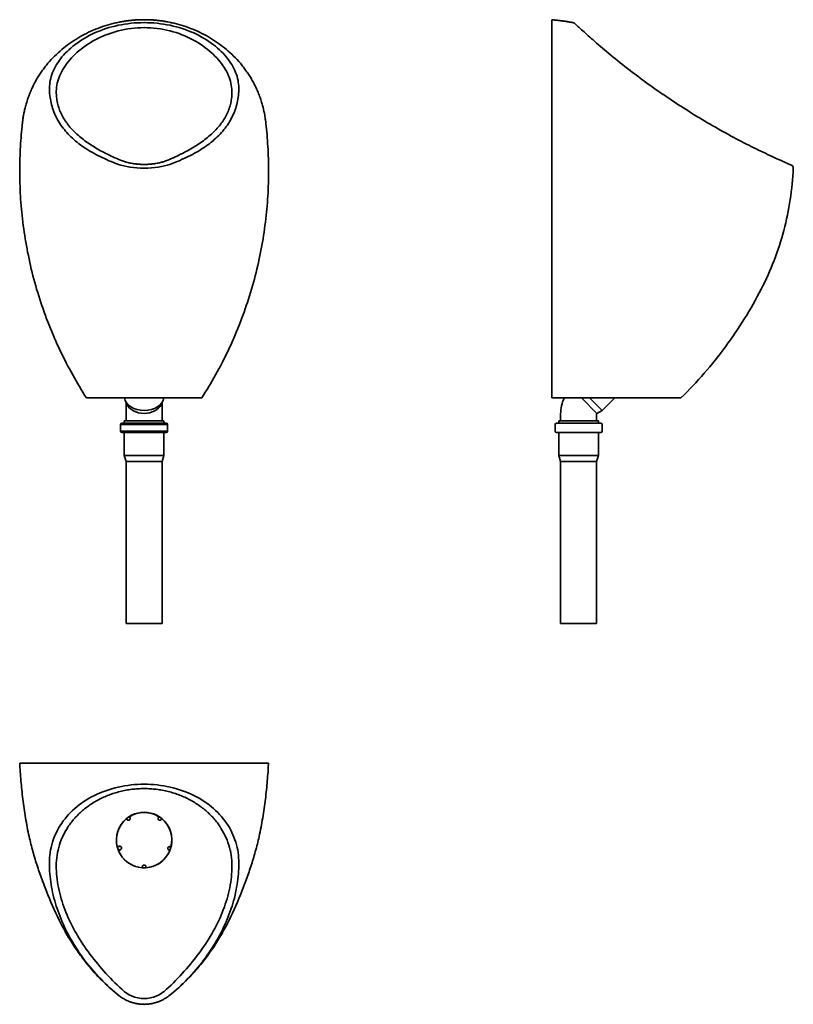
# Model space of a CAD drawing. Header units: millimetres. Extents: x 422 to 1495, y 673 to 2040.
import ezdxf

# ---------------------------------------------------------------- set-up
doc = ezdxf.new("R2010")
doc.units = ezdxf.units.MM
doc.header["$LTSCALE"] = 9.090909
doc.layers.add('Visible Edges(ISO)', color=7, linetype='Continuous', lineweight=35)
doc.layers.add('Visible Tangent Edges(ISO)', color=7, linetype='Continuous', lineweight=35)

msp = doc.modelspace()

# ---------------------------------------------------------------- linework, layer by layer
at = {"layer": 'Visible Edges(ISO)'}
for p, q in [((1160.1, 2039.6), (1160.1, 1514.6)), ((1191.7, 2034.3), (1191.7, 2034.3)), ((1492.2, 1837.8), (1492.2, 1837.8)), ((514.2, 1514.6), (581.7, 1514.6)), ((570.5, 1505.4), (568.1, 1510.5)), ((569.2, 1508.1), (569.2, 1492.5)), ((581.7, 1514.6), (606.7, 1514.6)), ((606.7, 1514.6), (674.2, 1514.6)), ((618, 1505.4), (620.3, 1510.5)), ((619.2, 1492.5), (619.2, 1508.1)), ((1160.1, 1514.6), (1335.2, 1514.6)), ((1201, 1514.6), (1222.4, 1493.2)), ((1212.3, 1514.6), (1229.8, 1497.1)), ((1229.8, 1497.1), (1247.2, 1514.6)), ((1335.2, 1514.6), (1339.1, 1514.6)), ((569.2, 1482.6), (569.2, 1492.5)), ((619.2, 1482.6), (619.2, 1492.5)), ((1172.1, 1482.6), (1172.1, 1492.5)), ((1222.1, 1482.6), (1222.1, 1492.5)), ((1222.4, 1493.2), (1229.8, 1497.1)), ((561.6, 1477.6), (561.6, 1468.6)), ((563.6, 1479.6), (624.8, 1479.6)), ((566.7, 1482.6), (621.7, 1482.6)), ((566.7, 1479.6), (566.7, 1482.6)), ((621.7, 1479.6), (621.7, 1482.6)), ((626.8, 1477.6), (626.8, 1468.6)), ((1164.5, 1477.6), (1164.5, 1468.6)), ((1166.5, 1479.6), (1227.7, 1479.6)), ((1169.6, 1482.6), (1224.6, 1482.6)), ((1169.6, 1479.6), (1169.6, 1482.6)), ((1224.6, 1479.6), (1224.6, 1482.6)), ((1229.7, 1477.6), (1229.7, 1468.6)), ((624.8, 1466.6), (563.6, 1466.6)), ((566.7, 1434.6), (566.7, 1466.6)), ((621.7, 1434.6), (621.7, 1466.6)), ((1227.7, 1466.6), (1166.5, 1466.6)), ((1169.6, 1434.6), (1169.6, 1466.6)), ((1224.6, 1434.6), (1224.6, 1466.6)), ((566.7, 1434.6), (621.7, 1434.6)), ((569.2, 1426.6), (566.7, 1434.6)), ((569.2, 1426.6), (619.2, 1426.6)), ((569.2, 1201.6), (569.2, 1426.6)), ((619.2, 1426.6), (621.7, 1434.6)), ((619.2, 1201.6), (619.2, 1426.6)), ((1169.6, 1434.6), (1224.6, 1434.6)), ((1172.1, 1426.6), (1169.6, 1434.6)), ((1172.1, 1426.6), (1222.1, 1426.6)), ((1172.1, 1201.6), (1172.1, 1426.6)), ((1222.1, 1426.6), (1224.6, 1434.6)), ((1222.1, 1201.6), (1222.1, 1426.6)), ((619.2, 1201.6), (569.2, 1201.6)), ((1222.1, 1201.6), (1172.1, 1201.6)), ((594.2, 1007.9), (421.6, 1007.9)), ((594.2, 1007.9), (766.9, 1007.9)), ((569.6, 930.4), (569.8, 930.1)), ((569.6, 930.4), (569.9, 930.4)), ((569.8, 930.1), (570.4, 929.4)), ((570, 930.2), (569.9, 930.4)), ((570.6, 929.5), (570, 930.2)), ((573.7, 933.1), (573.8, 933.4)), ((573.7, 933.1), (573.8, 933)), ((573.9, 933.1), (573.8, 933.4)), ((573.8, 933), (574.4, 932.2)), ((574.5, 932.4), (573.9, 933.1)), ((614.5, 933.1), (613.9, 932.4)), ((614.1, 932.2), (614.6, 933)), ((614.7, 933.4), (614.5, 933.1)), ((614.6, 933), (614.7, 933.1)), ((614.7, 933.4), (614.7, 933.1)), ((618.4, 930.2), (617.9, 929.5)), ((618.1, 929.4), (618.6, 930.1)), ((618.5, 930.4), (618.4, 930.2)), ((618.5, 930.4), (618.8, 930.4)), ((618.6, 930.1), (618.8, 930.4)), ((557.3, 891.6), (557, 891.5)), ((557.2, 891.4), (557, 891.5)), ((557.2, 891.4), (557.4, 891.4)), ((559.6, 892.3), (557.3, 891.6)), ((557.4, 891.4), (559.7, 892.2)), ((631.1, 891.6), (630.2, 891.9)), ((630.2, 891.7), (631, 891.4)), ((631, 891.4), (631.2, 891.4)), ((631.4, 891.5), (631.1, 891.6)), ((631.4, 891.5), (631.2, 891.4)), ((558.6, 886.6), (558.7, 886.9)), ((558.6, 886.6), (558.9, 886.7)), ((558.9, 886.9), (558.7, 886.9)), ((561.1, 887.7), (558.9, 886.9)), ((558.9, 886.7), (561.2, 887.5)), ((629.6, 886.9), (628.7, 887.2)), ((628.7, 887), (629.6, 886.7)), ((629.8, 886.9), (629.6, 886.9)), ((629.6, 886.7), (629.9, 886.6)), ((629.8, 886.9), (629.9, 886.6)), ((591.7, 863.8), (591.7, 862.9)), ((591.7, 862.9), (591.7, 862.6)), ((591.9, 862.8), (591.7, 862.6)), ((591.9, 862.9), (591.9, 863.9)), ((591.9, 862.8), (591.9, 862.9)), ((596.6, 863.9), (596.6, 862.9)), ((596.6, 862.9), (596.6, 862.8)), ((596.8, 862.6), (596.6, 862.8)), ((596.8, 862.9), (596.8, 863.8)), ((596.8, 862.6), (596.8, 862.9))]:
    msp.add_line(p, q, dxfattribs=at)
at = {"layer": 'Visible Edges(ISO)', "flags": 128}
for points in [[(424.9, 1891.6), (425, 1892.3), (425, 1893.1), (425.2, 1894.6), (425.3, 1895.4), (425.4, 1896.1), (425.5, 1897.6), (425.6, 1898.3), (425.7, 1899), (425.9, 1900.5), (426.1, 1902), (426.3, 1903.5), (426.6, 1905.1), (426.9, 1906.6), (427.4, 1909.7), (428.1, 1912.8), (428.4, 1914.3), (428.8, 1915.9), (429.1, 1917.4), (429.5, 1919), (430, 1920.6), (430.4, 1922.1), (430.8, 1923.7), (431.3, 1925.3), (431.8, 1927), (432.4, 1928.6), (432.9, 1930.2), (433.5, 1931.8), (434.1, 1933.4), (434.7, 1935), (435.3, 1936.6), (435.9, 1938.2), (436.6, 1939.8), (437.3, 1941.4), (438, 1943), (438.7, 1944.5), (440.2, 1947.6), (440.9, 1949.2), (441.7, 1950.7), (442.5, 1952.2), (443.3, 1953.7), (444.1, 1955.2), (445, 1956.7), (445.9, 1958.2), (446.7, 1959.7), (447.7, 1961.1), (448.6, 1962.6), (449.5, 1964), (450.4, 1965.5), (451.4, 1966.9), (452.4, 1968.3), (453.4, 1969.7), (454.4, 1971.1), (455.4, 1972.4), (456.5, 1973.8), (457.5, 1975.1), (458.6, 1976.5), (459.6, 1977.8), (460.7, 1979.1), (463, 1981.7), (465.3, 1984.2), (467.6, 1986.6), (470, 1989.1), (472.4, 1991.4), (474.9, 1993.7), (477.5, 1996), (480.1, 1998.2), (482.7, 2000.3), (485.3, 2002.4), (488, 2004.5), (490.8, 2006.5), (493.6, 2008.4), (496.4, 2010.3), (499.3, 2012.2), (502.2, 2014), (505.1, 2015.7), (508.1, 2017.4), (511.1, 2019), (514.2, 2020.6), (517.2, 2022.1), (520.3, 2023.5), (523.5, 2024.9), (526.6, 2026.3), (529.8, 2027.5), (533.1, 2028.7), (536.3, 2029.9), (539.6, 2031), (542.8, 2032), (546.1, 2032.9), (549.4, 2033.8), (552.8, 2034.6), (554.4, 2035), (556.1, 2035.4), (557.8, 2035.8), (559.4, 2036.1), (561.1, 2036.4), (562.8, 2036.7)], [(594.2, 2039.6), (592.9, 2039.6), (591.6, 2039.5), (590.3, 2039.5), (589, 2039.5), (587.6, 2039.4), (586.3, 2039.4), (585, 2039.3), (583.7, 2039.3), (582.4, 2039.2), (581.1, 2039.1), (579.8, 2039), (578.4, 2038.9), (577.1, 2038.7), (575.8, 2038.6), (574.5, 2038.5), (573.2, 2038.3), (571.9, 2038.1), (570.6, 2038), (569.3, 2037.8), (568, 2037.6), (566.7, 2037.4), (565.4, 2037.2), (564.1, 2037), (562.8, 2036.7)], [(594.2, 2039.6), (595.5, 2039.6), (596.9, 2039.5), (598.2, 2039.5), (599.5, 2039.5), (600.8, 2039.4), (602.1, 2039.4), (603.4, 2039.3), (604.7, 2039.3), (606.1, 2039.2), (607.4, 2039.1), (608.7, 2039), (610, 2038.9), (611.3, 2038.7), (612.6, 2038.6), (613.9, 2038.5), (615.2, 2038.3), (616.5, 2038.1), (617.9, 2038), (619.2, 2037.8), (620.5, 2037.6), (621.8, 2037.4), (623.1, 2037.2), (624.4, 2037), (625.7, 2036.7)], [(625.7, 2036.7), (627.3, 2036.4), (629, 2036.1), (630.7, 2035.8), (632.3, 2035.4), (634, 2035), (635.7, 2034.6), (639, 2033.8), (642.3, 2032.9), (645.6, 2032), (648.9, 2031), (652.1, 2029.9), (655.4, 2028.7), (658.6, 2027.5), (661.8, 2026.3), (664.9, 2024.9), (668.1, 2023.5), (671.2, 2022.1), (674.3, 2020.6), (677.3, 2019), (680.3, 2017.4), (683.3, 2015.7), (686.2, 2014), (689.1, 2012.2), (692, 2010.4), (694.8, 2008.5), (697.6, 2006.5), (700.4, 2004.5), (703.1, 2002.5), (705.7, 2000.4), (708.4, 1998.2), (710.9, 1996), (713.5, 1993.8), (716, 1991.5), (718.4, 1989.1), (720.8, 1986.7), (723.1, 1984.2), (725.4, 1981.7), (727.7, 1979.1), (729.8, 1976.5), (730.9, 1975.1), (732, 1973.8), (733, 1972.5), (734, 1971.1), (735, 1969.7), (736, 1968.3), (737, 1966.9), (738, 1965.5), (738.9, 1964.1), (739.8, 1962.6), (740.8, 1961.2), (741.7, 1959.7), (742.5, 1958.3), (743.4, 1956.8), (744.3, 1955.3), (745.1, 1953.8), (745.9, 1952.3), (746.7, 1950.7), (747.5, 1949.2), (748.3, 1947.7), (749, 1946.1), (749.7, 1944.6), (750.5, 1943), (751.2, 1941.4), (751.8, 1939.8), (752.5, 1938.3), (753.1, 1936.7), (753.8, 1935.1), (754.4, 1933.4), (755, 1931.8), (755.5, 1930.2), (756.1, 1928.6), (756.6, 1927), (757.1, 1925.3), (757.6, 1923.7), (758, 1922.2), (758.5, 1920.6), (758.9, 1919), (759.3, 1917.5), (759.7, 1915.9), (760, 1914.3), (760.4, 1912.8), (761, 1909.7), (761.6, 1906.6), (761.8, 1905.1), (762.1, 1903.5), (762.3, 1902), (762.5, 1900.5), (762.9, 1897.5), (763.2, 1894.5), (763.6, 1891.6)], [(1160.1, 2039.6), (1162.7, 2039.3), (1164.1, 2039.1), (1165.4, 2039), (1166.1, 2038.9), (1166.8, 2038.8), (1167.6, 2038.7), (1168.3, 2038.6), (1169.8, 2038.5), (1171.3, 2038.3)], [(1171.3, 2038.3), (1171.8, 2038.2), (1172.5, 2038.1), (1173.1, 2038), (1173.7, 2038), (1174.3, 2037.9), (1174.9, 2037.8), (1175.5, 2037.7), (1176.1, 2037.6), (1177.4, 2037.4), (1178.6, 2037.3), (1179.8, 2037.1), (1181, 2036.9)], [(1181, 2036.9), (1182.2, 2036.7), (1183.3, 2036.5), (1184.4, 2036.3), (1184.9, 2036.2), (1185.5, 2036.1), (1186, 2036.1), (1186.5, 2036), (1187.5, 2035.8), (1188.5, 2035.6), (1189.4, 2035.5)], [(1492.2, 1837.8), (1492, 1837.9), (1491.3, 1838.2), (1490.3, 1838.6), (1488.9, 1839.2), (1487.1, 1840), (1485, 1840.9), (1482.6, 1842), (1479.9, 1843.1), (1477.1, 1844.4), (1474.3, 1845.7), (1471.4, 1847), (1468.4, 1848.3), (1465.5, 1849.7), (1462.4, 1851.1), (1459.3, 1852.6), (1456.2, 1854.1), (1453.1, 1855.6), (1449.9, 1857.1), (1446.6, 1858.7), (1443.3, 1860.3), (1440, 1861.9), (1436.7, 1863.6), (1433.3, 1865.3), (1429.9, 1867), (1426.4, 1868.8), (1423, 1870.6), (1419.5, 1872.4), (1415.9, 1874.3), (1412.4, 1876.2), (1408.8, 1878.1), (1405.2, 1880), (1401.6, 1882), (1398, 1884), (1394.4, 1886), (1390.8, 1888.1), (1387.1, 1890.2), (1383.4, 1892.3), (1379.8, 1894.4), (1376.1, 1896.5), (1372.4, 1898.7), (1368.7, 1900.9), (1364.9, 1903.2), (1361.2, 1905.4), (1357.5, 1907.7), (1353.7, 1910), (1350, 1912.4), (1346.2, 1914.8), (1342.4, 1917.2), (1338.7, 1919.6), (1334.9, 1922), (1331.1, 1924.5), (1327.4, 1927), (1323.6, 1929.5), (1319.8, 1932), (1316.1, 1934.6), (1312.3, 1937.2), (1308.6, 1939.8), (1304.9, 1942.4), (1301.1, 1945), (1297.4, 1947.6), (1293.7, 1950.3), (1290, 1953), (1286.4, 1955.7), (1282.7, 1958.3), (1279.1, 1961.1), (1275.5, 1963.8), (1271.9, 1966.5), (1268.4, 1969.2), (1264.9, 1971.9), (1261.4, 1974.6), (1258, 1977.3), (1254.7, 1979.9), (1251.4, 1982.5), (1248.2, 1985.2), (1245, 1987.7), (1241.9, 1990.3), (1238.8, 1992.8), (1235.8, 1995.3), (1232.9, 1997.8), (1230, 2000.2), (1227.3, 2002.5), (1224.6, 2004.8), (1222, 2007.1), (1219.5, 2009.3), (1217.1, 2011.4), (1214.7, 2013.4), (1212.5, 2015.4), (1210.4, 2017.3), (1208.3, 2019.1), (1206.4, 2020.9), (1204.6, 2022.5), (1202.9, 2024.1), (1201.3, 2025.5), (1199.8, 2026.9), (1198.4, 2028.1), (1197.2, 2029.3), (1196, 2030.3), (1195.1, 2031.2), (1194.2, 2032), (1193.4, 2032.7), (1192.8, 2033.3), (1192.4, 2033.7), (1192, 2034.1), (1191.8, 2034.3), (1191.7, 2034.3)], [(594.2, 1838.7), (593.3, 1838.7), (592.4, 1838.7), (591.5, 1838.8), (590.5, 1838.8), (589.6, 1838.8), (588.7, 1838.9), (587.8, 1838.9), (586.9, 1839), (585.9, 1839), (585, 1839.1), (584.1, 1839.2), (583.2, 1839.3), (582.3, 1839.4), (581.4, 1839.5), (580.6, 1839.6), (579.7, 1839.7), (578.8, 1839.9), (578, 1840), (576.3, 1840.3), (574.6, 1840.6), (573, 1840.9), (571.4, 1841.3), (569.9, 1841.7), (569.1, 1841.9), (568.4, 1842.1), (567.7, 1842.3), (567, 1842.6), (565.5, 1843), (564.2, 1843.5), (562.8, 1844), (561.5, 1844.6), (558.9, 1845.7), (556.2, 1846.8), (553.6, 1847.9), (551, 1849.1), (548.5, 1850.3), (546, 1851.5), (543.5, 1852.7), (541, 1853.9), (538.6, 1855.2), (536.2, 1856.5), (533.8, 1857.7), (531.5, 1859.1), (529.2, 1860.4), (526.9, 1861.7), (524.7, 1863.1), (522.5, 1864.5), (520.3, 1865.9), (518.2, 1867.3), (516.1, 1868.7), (514, 1870.1), (512, 1871.6), (510.1, 1873.1), (508.1, 1874.6), (506.2, 1876.1), (504.4, 1877.6), (502.6, 1879.2), (500.8, 1880.8), (499.1, 1882.4), (497.5, 1884), (495.8, 1885.6), (494.3, 1887.3), (492.7, 1888.9), (491.3, 1890.6), (489.8, 1892.3), (488.5, 1894), (487.2, 1895.8), (485.9, 1897.5), (484.7, 1899.3), (483.5, 1901.1), (482.4, 1902.9), (481.4, 1904.7), (480.4, 1906.6), (479.5, 1908.4), (478.6, 1910.3), (477.8, 1912.2), (477, 1914.1), (476.3, 1916), (475.7, 1917.9), (475.1, 1919.9), (474.5, 1921.8), (474, 1923.8), (473.6, 1925.8), (473.3, 1927.9), (472.9, 1929.9)], [(715.5, 1929.9), (715.2, 1927.9), (714.8, 1925.9), (714.4, 1923.9), (713.9, 1921.9), (713.4, 1919.9), (712.8, 1918), (712.1, 1916), (711.4, 1914.1), (710.7, 1912.2), (709.9, 1910.3), (709, 1908.4), (708, 1906.6), (707.1, 1904.7), (706, 1902.9), (704.9, 1901.1), (703.8, 1899.3), (702.6, 1897.5), (701.3, 1895.8), (700, 1894.1), (698.6, 1892.3), (697.2, 1890.7), (695.7, 1889), (694.2, 1887.3), (692.7, 1885.7), (691, 1884), (689.4, 1882.4), (687.7, 1880.8), (685.9, 1879.2), (684.1, 1877.7), (682.2, 1876.1), (680.3, 1874.6), (678.4, 1873.1), (676.4, 1871.6), (674.4, 1870.1), (672.3, 1868.7), (670.2, 1867.3), (668.1, 1865.8), (665.9, 1864.4), (663.7, 1863.1), (661.5, 1861.7), (659.2, 1860.3), (656.9, 1859), (654.6, 1857.7), (652.2, 1856.4), (649.8, 1855.2), (647.4, 1853.9), (644.9, 1852.7), (642.4, 1851.5), (639.9, 1850.3), (637.4, 1849.1), (634.8, 1847.9), (632.2, 1846.8), (629.6, 1845.7), (626.9, 1844.6), (625.5, 1844), (624.2, 1843.5), (622.8, 1843), (621.5, 1842.5), (620.8, 1842.3), (620, 1842.1), (619.3, 1841.9), (618.5, 1841.7), (617, 1841.3), (615.4, 1840.9), (613.8, 1840.6), (612.2, 1840.3), (610.5, 1840), (609.6, 1839.9), (608.8, 1839.7), (607.9, 1839.6), (607, 1839.5), (606.1, 1839.4), (605.2, 1839.3), (604.3, 1839.2), (603.4, 1839.1), (602.5, 1839), (601.6, 1839), (600.7, 1838.9), (599.8, 1838.9), (598.8, 1838.8), (597.9, 1838.8), (597, 1838.8), (596.1, 1838.7), (595.1, 1838.7), (594.2, 1838.7)], [(424.9, 1891.6), (424.5, 1887.7), (424.1, 1883.8), (423.7, 1879.8), (423.4, 1875.8), (423.1, 1871.8), (422.8, 1867.8), (422.6, 1863.7), (422.3, 1859.6), (422.1, 1855.4), (422, 1851.3), (421.8, 1847.1), (421.7, 1842.8), (421.6, 1838.6), (421.6, 1834.3), (421.6, 1830), (421.6, 1825.7), (421.6, 1821.3), (421.7, 1817), (421.8, 1812.6), (422, 1808.1), (422.1, 1803.7), (422.4, 1799.3), (422.6, 1794.8), (422.9, 1790.3), (423.2, 1785.8), (423.6, 1781.3), (424, 1776.7), (424.4, 1772.2), (424.9, 1767.6), (425.4, 1763), (425.9, 1758.4), (426.5, 1753.8), (427.1, 1749.2), (427.8, 1744.6), (428.5, 1740), (429.3, 1735.3), (430, 1730.7), (430.9, 1726.1), (431.7, 1721.4), (432.6, 1716.8), (433.6, 1712.1), (434.5, 1707.5), (435.5, 1702.8), (436.6, 1698.2), (437.7, 1693.5), (438.8, 1688.8), (440, 1684.2), (441.2, 1679.6), (442.5, 1674.9), (443.8, 1670.3), (445.1, 1665.7), (446.5, 1661), (447.9, 1656.4), (449.4, 1651.8), (450.9, 1647.2), (452.4, 1642.7), (454, 1638.1), (455.6, 1633.6), (457.2, 1629), (458.9, 1624.5), (460.6, 1620), (462.4, 1615.5), (464.2, 1611), (466, 1606.6), (467.9, 1602.1), (469.8, 1597.7), (471.7, 1593.3), (473.7, 1588.9), (475.7, 1584.6), (477.7, 1580.2), (479.8, 1575.9), (481.9, 1571.6), (484, 1567.4), (486.2, 1563.2), (488.3, 1558.9), (490.6, 1554.8), (492.8, 1550.6), (495.1, 1546.5), (497.4, 1542.4), (499.7, 1538.3), (502.1, 1534.3), (504.5, 1530.3), (506.9, 1526.3), (509.3, 1522.4), (511.7, 1518.4), (514.2, 1514.6)], [(763.6, 1891.6), (764, 1887.7), (764.3, 1883.8), (764.7, 1879.8), (765, 1875.8), (765.3, 1871.8), (765.6, 1867.8), (765.9, 1863.7), (766.1, 1859.6), (766.3, 1855.4), (766.5, 1851.3), (766.6, 1847.1), (766.7, 1842.8), (766.8, 1838.6), (766.9, 1834.3), (766.9, 1830), (766.9, 1825.7), (766.8, 1821.3), (766.7, 1817), (766.6, 1812.6), (766.5, 1808.1), (766.3, 1803.7), (766.1, 1799.3), (765.8, 1794.8), (765.5, 1790.3), (765.2, 1785.8), (764.9, 1781.3), (764.5, 1776.7), (764, 1772.2), (763.6, 1767.6), (763.1, 1763), (762.5, 1758.4), (761.9, 1753.8), (761.3, 1749.2), (760.6, 1744.6), (759.9, 1740), (759.2, 1735.3), (758.4, 1730.7), (757.6, 1726.1), (756.7, 1721.4), (755.8, 1716.8), (754.9, 1712.1), (753.9, 1707.5), (752.9, 1702.8), (751.8, 1698.2), (750.7, 1693.5), (749.6, 1688.8), (748.4, 1684.2), (747.2, 1679.6), (745.9, 1674.9), (744.6, 1670.3), (743.3, 1665.7), (741.9, 1661), (740.5, 1656.4), (739.1, 1651.8), (737.6, 1647.2), (736, 1642.7), (734.5, 1638.1), (732.9, 1633.6), (731.2, 1629), (729.5, 1624.5), (727.8, 1620), (726, 1615.5), (724.3, 1611), (722.4, 1606.6), (720.6, 1602.1), (718.7, 1597.7), (716.7, 1593.3), (714.8, 1588.9), (712.8, 1584.6), (710.7, 1580.2), (708.7, 1575.9), (706.6, 1571.6), (704.4, 1567.4), (702.3, 1563.2), (700.1, 1558.9), (697.9, 1554.8), (695.6, 1550.6), (693.4, 1546.5), (691.1, 1542.4), (688.7, 1538.3), (686.4, 1534.3), (684, 1530.3), (681.6, 1526.3), (679.1, 1522.4), (676.7, 1518.4), (674.2, 1514.6)], [(1450.4, 1665.6), (1452.9, 1670.4), (1455.3, 1675.3), (1457.6, 1680.3), (1459.9, 1685.3), (1462.1, 1690.3), (1464.3, 1695.3), (1466.3, 1700.4), (1468.3, 1705.5), (1470.3, 1710.6), (1472.1, 1715.8), (1473.9, 1720.9), (1475.6, 1726.1), (1477.3, 1731.3), (1478.9, 1736.6), (1480.4, 1741.8), (1481.8, 1747.1), (1483.2, 1752.4), (1484.5, 1757.7), (1485.7, 1763), (1486.8, 1768.3), (1487.9, 1773.7), (1488.9, 1779.1), (1489.8, 1784.5), (1490.7, 1789.9), (1491.5, 1795.3), (1492.2, 1800.7), (1492.8, 1806.1), (1493.4, 1811.6), (1493.9, 1817), (1494.3, 1822.5), (1494.7, 1828), (1494.9, 1833.5)], [(1339.1, 1514.6), (1343.3, 1518.7), (1347.5, 1522.9), (1351.6, 1527.1), (1355.6, 1531.4), (1359.7, 1535.7), (1363.6, 1540.1), (1367.6, 1544.5), (1371.4, 1548.9), (1375.3, 1553.4), (1379.1, 1557.9), (1382.8, 1562.4), (1386.5, 1567), (1390.2, 1571.6), (1393.8, 1576.3), (1397.3, 1581), (1400.8, 1585.7), (1404.3, 1590.4), (1407.7, 1595.2), (1411.1, 1600), (1414.4, 1604.9), (1417.7, 1609.8), (1420.9, 1614.7), (1424.1, 1619.7), (1427.2, 1624.7), (1430.3, 1629.7), (1433.3, 1634.7), (1436.3, 1639.8), (1439.2, 1644.9), (1442.1, 1650), (1444.9, 1655.2), (1447.7, 1660.4), (1450.4, 1665.6)], [(434.7, 905.8), (434, 909.1), (433.3, 912.3), (432.6, 915.5), (432, 918.8), (431.4, 922), (430.8, 925.3), (430.2, 928.5), (429.7, 931.8), (429.1, 935.1), (428.6, 938.3), (428.1, 941.6), (427.6, 944.8), (427.2, 948.1), (426.7, 951.3), (426.3, 954.6), (425.9, 957.8), (425.5, 961), (425.2, 964.2), (424.8, 967.4), (424.5, 970.6), (424.2, 973.7), (423.9, 976.9), (423.6, 980), (423.3, 983.2), (423, 986.3), (422.8, 989.4), (422.6, 992.5), (422.3, 995.6), (422.1, 998.7), (421.9, 1001.8), (421.6, 1007.9)], [(766.9, 1007.9), (766.5, 1001.8), (766.3, 998.7), (766.1, 995.6), (765.9, 992.5), (765.6, 989.4), (765.4, 986.3), (765.1, 983.2), (764.9, 980), (764.6, 976.9), (764.3, 973.8), (764, 970.6), (763.6, 967.4), (763.3, 964.2), (762.9, 961), (762.5, 957.8), (762.1, 954.6), (761.7, 951.3), (761.3, 948.1), (760.8, 944.8), (760.3, 941.6), (759.8, 938.3), (759.3, 935), (758.8, 931.8), (758.2, 928.5), (757.6, 925.2), (757, 922), (756.4, 918.7), (755.8, 915.5), (755.1, 912.3), (754.5, 909.1), (753.8, 905.8)], [(487.6, 917.6), (488.5, 919), (489.5, 920.5), (490.5, 921.9), (491.5, 923.4), (492.6, 924.8), (493.7, 926.2), (494.8, 927.6), (495.9, 929), (497.1, 930.3), (498.3, 931.7), (499.5, 933), (500.8, 934.3), (502, 935.6), (503.3, 936.9), (504.6, 938.1), (506, 939.4), (507.3, 940.6), (508.7, 941.8), (510.1, 943), (511.6, 944.2), (513, 945.3), (514.5, 946.5), (516, 947.6), (517.5, 948.7), (519.1, 949.8), (520.7, 950.8), (522.3, 951.9), (523.9, 952.9), (525.6, 953.9), (527.3, 954.9), (529, 955.8), (530.7, 956.8), (532.4, 957.7), (534.2, 958.6), (536, 959.4), (537.8, 960.3), (539.6, 961.1), (541.4, 961.9), (543.3, 962.7), (545.2, 963.4), (547.1, 964.1), (549, 964.8), (550.9, 965.4), (552.8, 966.1), (554.8, 966.7), (556.8, 967.2), (558.8, 967.8), (560.8, 968.3), (562.8, 968.8), (564.8, 969.3), (566.9, 969.7), (569, 970.1), (571, 970.5), (573.1, 970.8), (575.2, 971.1), (577.3, 971.4), (579.4, 971.6), (581.5, 971.8), (583.6, 972), (585.7, 972.2), (587.8, 972.3), (589.9, 972.4), (592.1, 972.4), (594.2, 972.4)], [(594.2, 972.4), (596.4, 972.4), (598.5, 972.4), (600.6, 972.3), (602.7, 972.2), (604.8, 972), (606.9, 971.8), (609, 971.6), (611.1, 971.4), (613.2, 971.1), (615.3, 970.8), (617.4, 970.5), (619.4, 970.1), (621.5, 969.7), (623.6, 969.3), (625.6, 968.8), (627.6, 968.3), (629.7, 967.8), (631.7, 967.3), (633.6, 966.7), (635.6, 966.1), (637.6, 965.4), (639.5, 964.8), (641.4, 964.1), (643.3, 963.4), (645.2, 962.6), (647, 961.9), (648.8, 961.1), (650.7, 960.3), (652.5, 959.5), (654.2, 958.6), (656, 957.7), (657.7, 956.8), (659.5, 955.9), (661.1, 954.9), (662.8, 953.9), (664.5, 952.9), (666.1, 951.9), (667.7, 950.8), (669.3, 949.8), (670.9, 948.7), (672.4, 947.6), (673.9, 946.5), (675.4, 945.3), (676.9, 944.2), (678.3, 943), (679.8, 941.8), (681.1, 940.6), (682.5, 939.4), (683.8, 938.1), (685.1, 936.9), (686.4, 935.6), (687.7, 934.3), (688.9, 933), (690.1, 931.7), (691.3, 930.3), (692.5, 929), (693.6, 927.6), (694.7, 926.2), (695.8, 924.8), (696.9, 923.4), (697.9, 921.9), (698.9, 920.5), (699.9, 919), (700.9, 917.6)], [(570.4, 929.4), (570.6, 929.1), (570.8, 928.9), (571.1, 928.7), (571.4, 928.6), (571.7, 928.5), (572, 928.4), (572.4, 928.4), (572.7, 928.4), (573, 928.4), (573.3, 928.5), (573.6, 928.7), (573.9, 928.9), (574.2, 929.1), (574.4, 929.3), (574.6, 929.6), (574.7, 929.9), (574.9, 930.2), (574.9, 930.5), (575, 930.8), (575, 931.2), (574.9, 931.5), (574.8, 931.8), (574.7, 932.1), (574.5, 932.4)], [(574.4, 932.2), (574.5, 932), (574.6, 931.7), (574.7, 931.4), (574.8, 931.1), (574.8, 930.8), (574.8, 930.5), (574.7, 930.2), (574.6, 929.9), (574.4, 929.6), (574.3, 929.4), (574.1, 929.2), (573.8, 929), (573.6, 928.8), (573.3, 928.7), (573, 928.6), (572.7, 928.5), (572.4, 928.5), (572.1, 928.5), (571.8, 928.6), (571.5, 928.7), (571.2, 928.9), (571, 929), (570.8, 929.2), (570.6, 929.5)], [(613.9, 932.4), (613.8, 932.1), (613.6, 931.8), (613.5, 931.5), (613.5, 931.2), (613.5, 930.8), (613.5, 930.5), (613.6, 930.2), (613.7, 929.9), (613.9, 929.6), (614, 929.3), (614.3, 929.1), (614.5, 928.9), (614.8, 928.7), (615.1, 928.5), (615.4, 928.4), (615.8, 928.4), (616.1, 928.4), (616.4, 928.4), (616.7, 928.5), (617, 928.6), (617.3, 928.7), (617.6, 928.9), (617.8, 929.1), (618.1, 929.4)], [(617.9, 929.5), (617.7, 929.2), (617.5, 929), (617.2, 928.9), (616.9, 928.7), (616.7, 928.6), (616.4, 928.5), (616.1, 928.5), (615.8, 928.5), (615.4, 928.6), (615.2, 928.7), (614.9, 928.8), (614.6, 929), (614.4, 929.2), (614.2, 929.4), (614, 929.6), (613.8, 929.9), (613.7, 930.2), (613.7, 930.5), (613.6, 930.8), (613.7, 931.1), (613.7, 931.4), (613.8, 931.7), (613.9, 932), (614.1, 932.2)], [(460.6, 824.9), (459.6, 827.4), (458.7, 829.9), (457.7, 832.3), (456.7, 834.8), (455.8, 837.2), (454.9, 839.7), (454, 842.1), (453.1, 844.6), (451.3, 849.5), (449.6, 854.4), (448.7, 856.9), (447.8, 859.3), (447, 861.8), (446.2, 864.3), (445.4, 866.9), (444.5, 869.4), (443.7, 872), (442.9, 874.6), (442.2, 877.2), (441.4, 879.8), (440.6, 882.4), (439.9, 885), (439.2, 887.6), (438.5, 890.2), (437.8, 892.8), (437.1, 895.4), (436.5, 898), (435.9, 900.6), (435.3, 903.2), (434.7, 905.8)], [(753.8, 905.8), (753.2, 903.2), (752.6, 900.6), (751.9, 898), (751.3, 895.4), (750.6, 892.8), (749.9, 890.1), (749.2, 887.5), (748.5, 884.9), (747.8, 882.3), (747, 879.7), (746.3, 877.1), (745.5, 874.5), (744.7, 871.9), (744.3, 870.7), (743.9, 869.4), (743.5, 868.1), (743.1, 866.9), (742.3, 864.3), (741.4, 861.8), (740.6, 859.4), (739.8, 856.9), (738.9, 854.4), (737.2, 849.5), (735.4, 844.6), (734.5, 842.2), (733.6, 839.7), (732.6, 837.3), (731.7, 834.8), (730.8, 832.4), (729.8, 829.9), (728.8, 827.4), (727.8, 824.9)], [(561.2, 887.5), (561.5, 887.6), (561.8, 887.8), (562, 888), (562.3, 888.2), (562.5, 888.5), (562.6, 888.7), (562.8, 889.1), (562.8, 889.4), (562.9, 889.7), (562.9, 890), (562.8, 890.4), (562.8, 890.7), (562.6, 891), (562.5, 891.3), (562.3, 891.5), (562.1, 891.8), (561.8, 892), (561.5, 892.2), (561.2, 892.3), (560.9, 892.4), (560.6, 892.4), (560.2, 892.4), (559.9, 892.4), (559.6, 892.3)], [(559.7, 892.2), (560, 892.2), (560.3, 892.3), (560.6, 892.3), (560.9, 892.2), (561.2, 892.1), (561.5, 892), (561.7, 891.9), (562, 891.7), (562.2, 891.4), (562.4, 891.2), (562.5, 890.9), (562.6, 890.6), (562.7, 890.3), (562.7, 890), (562.7, 889.7), (562.7, 889.4), (562.6, 889.1), (562.5, 888.8), (562.3, 888.6), (562.1, 888.3), (561.9, 888.1), (561.7, 887.9), (561.4, 887.8), (561.1, 887.7)], [(630.2, 891.9), (629.9, 891.9), (629.6, 892), (629.3, 892), (629, 891.9), (628.6, 891.8), (628.3, 891.7), (628.1, 891.5), (627.8, 891.3), (627.6, 891.1), (627.4, 890.8), (627.2, 890.5), (627.1, 890.2), (627, 889.9), (627, 889.6), (627, 889.2), (627, 888.9), (627.1, 888.6), (627.2, 888.3), (627.4, 888), (627.6, 887.7), (627.8, 887.5), (628.1, 887.3), (628.4, 887.2), (628.7, 887)], [(628.7, 887.2), (628.4, 887.3), (628.2, 887.5), (627.9, 887.7), (627.7, 887.9), (627.5, 888.1), (627.4, 888.4), (627.2, 888.7), (627.2, 889), (627.1, 889.3), (627.1, 889.6), (627.1, 889.9), (627.2, 890.2), (627.3, 890.5), (627.5, 890.7), (627.7, 891), (627.9, 891.2), (628.1, 891.4), (628.4, 891.6), (628.7, 891.7), (629, 891.8), (629.3, 891.8), (629.6, 891.8), (629.9, 891.8), (630.2, 891.7)], [(596.8, 863.8), (596.7, 864.2), (596.7, 864.5), (596.6, 864.8), (596.4, 865.1), (596.2, 865.4), (596, 865.6), (595.8, 865.8), (595.5, 866), (595.2, 866.2), (594.9, 866.3), (594.6, 866.3), (594.2, 866.3), (593.9, 866.3), (593.6, 866.3), (593.2, 866.2), (592.9, 866), (592.7, 865.8), (592.4, 865.6), (592.2, 865.4), (592, 865.1), (591.9, 864.8), (591.8, 864.5), (591.7, 864.2), (591.7, 863.8)], [(591.9, 863.9), (591.9, 864.2), (591.9, 864.5), (592, 864.8), (592.2, 865), (592.4, 865.3), (592.6, 865.5), (592.8, 865.7), (593, 865.9), (593.3, 866), (593.6, 866.1), (593.9, 866.2), (594.2, 866.2), (594.5, 866.2), (594.8, 866.1), (595.1, 866), (595.4, 865.9), (595.7, 865.7), (595.9, 865.5), (596.1, 865.3), (596.3, 865), (596.4, 864.8), (596.5, 864.5), (596.5, 864.2), (596.6, 863.9)], [(559.8, 684.7), (558.3, 685.9), (558.1, 686), (558, 686.1), (557.9, 686.2), (557.8, 686.3), (557.7, 686.4), (557.4, 686.6), (557.1, 686.9), (556.8, 687.1), (556.3, 687.5), (554.2, 689.3), (553.1, 690.2), (552.1, 691.1), (551.1, 691.9), (550, 692.9), (549, 693.8), (547.9, 694.7), (546.9, 695.6), (545.9, 696.5), (544.8, 697.4), (543.8, 698.4), (542.8, 699.3), (541.8, 700.3), (540.8, 701.2), (539.8, 702.2), (538.8, 703.1), (537.8, 704.1), (535.9, 706), (533.9, 707.9), (532, 709.9), (530.1, 711.8), (528.3, 713.8), (526.4, 715.8), (524.6, 717.8), (522.8, 719.8), (521.1, 721.8), (519.3, 723.9), (517.6, 725.9), (515.9, 728), (514.2, 730.1), (512.5, 732.2), (510.8, 734.4), (509.2, 736.5), (507.6, 738.7), (506, 740.8), (504.4, 743), (502.8, 745.2), (501.2, 747.5), (499.7, 749.7), (498.2, 752), (496.7, 754.2), (495.2, 756.5), (493.7, 758.8), (492.3, 761.1), (490.9, 763.5), (489.4, 765.8), (488, 768.2), (486.7, 770.5), (485.3, 772.9), (484, 775.3), (482.6, 777.7), (481.3, 780.1), (480, 782.5), (478.8, 785), (476.3, 789.9), (473.9, 794.8), (471.5, 799.7), (469.2, 804.7), (467, 809.7), (464.8, 814.8), (462.7, 819.8), (460.6, 824.9)], [(727.8, 824.9), (725.8, 819.8), (723.6, 814.8), (721.5, 809.7), (719.2, 804.7), (716.9, 799.7), (714.6, 794.8), (712.1, 789.9), (709.7, 785), (707.1, 780.1), (705.8, 777.7), (704.5, 775.3), (703.1, 772.9), (701.8, 770.5), (700.4, 768.2), (699, 765.8), (697.6, 763.5), (696.2, 761.2), (694.7, 758.8), (693.2, 756.5), (691.8, 754.2), (690.3, 752), (688.7, 749.7), (687.2, 747.5), (685.6, 745.2), (684.1, 743), (682.5, 740.8), (680.9, 738.6), (679.2, 736.5), (677.6, 734.3), (675.9, 732.2), (674.2, 730.1), (672.6, 728), (670.8, 725.9), (669.1, 723.9), (667.4, 721.8), (665.6, 719.8), (663.8, 717.8), (662, 715.8), (660.1, 713.8), (658.3, 711.8), (656.4, 709.9), (654.5, 707.9), (652.6, 706), (650.6, 704.1), (649.6, 703.1), (648.6, 702.1), (647.6, 701.2), (646.6, 700.2), (645.6, 699.3), (644.6, 698.4), (643.6, 697.4), (642.6, 696.5), (641.5, 695.6), (640.5, 694.7), (639.5, 693.8), (638.4, 692.8), (637.4, 691.9), (636.3, 691.1), (635.3, 690.2), (634.3, 689.3), (632.2, 687.5), (631.1, 686.7), (630.6, 686.3), (630.3, 686), (630.2, 685.9), (630.1, 685.8), (629.9, 685.7), (629.7, 685.5), (629.5, 685.4), (629.3, 685.2), (629, 685), (628.9, 684.9), (628.7, 684.7)], [(559.8, 684.7), (560.7, 684.1), (561.6, 683.4), (562.5, 682.8), (563.4, 682.2), (564.4, 681.6), (565.3, 681), (566.3, 680.4), (567.3, 679.9), (568.3, 679.3), (569.3, 678.8), (570.4, 678.3), (571.4, 677.9), (572.4, 677.4), (573.5, 677), (574.6, 676.6), (575.6, 676.2), (576.7, 675.8), (577.8, 675.5), (578.9, 675.2), (580.1, 674.9), (581.2, 674.6), (582.3, 674.3), (583.4, 674.1), (584.6, 673.9), (585.7, 673.7), (586.9, 673.5), (588, 673.4), (589.2, 673.3), (590.3, 673.2), (591.5, 673.1), (592.6, 673), (593.8, 673)], [(628.7, 684.7), (627.8, 684.1), (626.9, 683.4), (626, 682.8), (625, 682.2), (624.1, 681.6), (623.1, 681), (622.1, 680.4), (621.1, 679.9), (620.1, 679.3), (619.1, 678.8), (618.1, 678.3), (617.1, 677.9), (616, 677.4), (614.9, 677), (613.9, 676.6), (612.8, 676.2), (611.7, 675.8), (610.6, 675.5), (609.5, 675.2), (608.4, 674.9), (607.3, 674.6), (606.1, 674.3), (605, 674.1), (603.9, 673.9), (602.7, 673.7), (601.6, 673.5), (600.4, 673.4), (599.3, 673.3), (598.1, 673.2), (597, 673.1), (595.8, 673), (594.6, 673)]]:
    msp.add_lwpolyline(points, dxfattribs=at)
at = {"layer": 'Visible Edges(ISO)'}
for centre, radius, start, end in [((1188.7, 2031), 4.5, 46.8693, 80.4281), ((1490.4, 1833.6), 4.5, 357.6421, 66.7527), ((1223.1, 1492.5), 51, 154.3966, 180), ((1223.1, 1492.5), 1, 135, 180), ((563.6, 1477.6), 2, 90, 180), ((624.8, 1477.6), 2, 0, 90), ((1166.5, 1477.6), 2, 90, 180), ((1227.7, 1477.6), 2, 0, 90), ((563.6, 1468.6), 2, 180, 270), ((624.8, 1468.6), 2, 270, 0), ((1166.5, 1468.6), 2, 180, 270), ((1227.7, 1468.6), 2, 270, 0), ((594.2, 900.9), 38.4, 129.8065, 194.1935), ((594.2, 900.9), 38.4, 57.8065, 122.1935), ((594.2, 900.9), 38.4, 345.8065, 50.1935), ((594.2, 900.9), 38.4, 201.8065, 266.1935), ((594.2, 900.9), 38.4, 273.8065, 338.1935)]:
    msp.add_arc(centre, radius, start, end, dxfattribs=at)
for centre, major_axis, ratio, start_param, end_param in [((594.2, 1516.6), (27.5, 0), 0.707107, 3.244757, 6.180021), ((594.2, 1510.9), (25, 0), 0.707107, 3.459416, 5.965362), ((594.2, 699.8), (28.6, 0), 0.939063, 4.697471, 4.727307)]:
    msp.add_ellipse(centre, major_axis=major_axis, ratio=ratio, start_param=start_param, end_param=end_param, dxfattribs=at)
at = {"layer": 'Visible Tangent Edges(ISO)'}
for p, q in [((626.8, 1477.6), (561.6, 1477.6)), ((561.6, 1468.6), (626.8, 1468.6))]:
    msp.add_line(p, q, dxfattribs=at)
at = {"layer": 'Visible Tangent Edges(ISO)', "flags": 128}
for points in [[(594.2, 2035.5), (589.7, 2035.4), (585.1, 2035.3), (580.6, 2035), (576.1, 2034.6), (571.6, 2034), (567.1, 2033.4), (562.7, 2032.6), (558.3, 2031.8), (553.9, 2030.8), (549.6, 2029.7), (545.4, 2028.5), (541.3, 2027.2), (537.2, 2025.8), (533.2, 2024.3), (529.2, 2022.7), (525.4, 2021.1), (521.7, 2019.3), (518, 2017.5), (514.4, 2015.5), (511, 2013.6), (507.6, 2011.5), (504.4, 2009.4), (501.2, 2007.2), (498.2, 2004.9), (495.3, 2002.6), (492.4, 2000.2), (489.7, 1997.8), (487.2, 1995.4), (484.7, 1992.9), (482.4, 1990.3), (480.2, 1987.8), (478.1, 1985.2), (476.2, 1982.5), (474.4, 1979.9), (472.7, 1977.2), (471.1, 1974.5), (469.7, 1971.8), (468.4, 1969.1), (467.2, 1966.3), (466.2, 1963.6), (465.3, 1960.9), (464.6, 1958.1), (464, 1955.4), (463.5, 1952.7), (463.2, 1950), (462.9, 1947.3), (462.8, 1944.7), (462.8, 1942.1), (462.9, 1939.5), (463.1, 1936.9), (463.4, 1934.3), (463.7, 1931.7), (464.1, 1929.2), (464.6, 1926.7), (465.1, 1924.2), (465.7, 1921.7), (466.4, 1919.2), (467.2, 1916.8), (468, 1914.3), (468.9, 1911.9), (469.8, 1909.5), (470.9, 1907.1), (472, 1904.8), (473.2, 1902.5), (474.5, 1900.2), (475.8, 1897.9), (477.2, 1895.6), (478.7, 1893.4), (480.2, 1891.2), (481.8, 1889.1), (483.5, 1887), (485.2, 1884.9), (487, 1882.9), (488.8, 1880.9), (490.7, 1878.9), (492.7, 1876.9), (494.8, 1875), (496.9, 1873.1), (499.1, 1871.2), (501.3, 1869.4), (503.6, 1867.5), (506, 1865.8), (508.4, 1864), (510.9, 1862.3), (513.5, 1860.6), (516.1, 1858.9), (518.8, 1857.3), (521.5, 1855.7), (524.3, 1854.1), (527.2, 1852.6), (530.1, 1851), (533, 1849.6), (536, 1848.1), (539.1, 1846.7), (542.2, 1845.3), (545.3, 1843.9), (548.6, 1842.6), (551.8, 1841.3), (555.1, 1840.1), (558.5, 1838.8), (562.1, 1837.6), (566.1, 1836.6), (570.3, 1835.6), (574.8, 1834.8), (579.4, 1834.2), (584.1, 1833.8), (589, 1833.5), (593.8, 1833.5)], [(472.9, 1929.9), (472.6, 1932.5), (472.4, 1935.2), (472.2, 1937.8), (472.2, 1940.5), (472.4, 1943.2), (472.7, 1945.9), (473.1, 1948.7), (473.7, 1951.4), (474.4, 1954.1), (475.3, 1956.9), (476.3, 1959.6), (477.4, 1962.3), (478.7, 1965.1), (480, 1967.8), (481.6, 1970.5), (483.2, 1973.2), (485, 1975.9), (486.9, 1978.6), (488.9, 1981.2), (491.1, 1983.8), (493.4, 1986.4), (495.8, 1988.9), (498.3, 1991.5), (501, 1993.9), (503.8, 1996.3), (506.7, 1998.7), (509.7, 2001), (512.8, 2003.3), (516, 2005.4), (519.4, 2007.6), (522.8, 2009.6), (526.4, 2011.6), (530.1, 2013.5), (533.8, 2015.3), (537.7, 2017), (541.6, 2018.6), (545.7, 2020.1), (549.8, 2021.5), (554, 2022.8), (558.2, 2024), (562.6, 2025), (567, 2025.9), (571.5, 2026.7), (576, 2027.4), (580.5, 2027.9), (585.1, 2028.2), (589.7, 2028.4), (594.2, 2028.5)], [(594.6, 1833.5), (599.5, 1833.5), (604.3, 1833.8), (609, 1834.2), (613.6, 1834.8), (618.1, 1835.6), (622.3, 1836.6), (626.3, 1837.6), (630, 1838.8), (633.3, 1840.1), (636.6, 1841.3), (639.9, 1842.6), (643.1, 1843.9), (646.2, 1845.3), (649.4, 1846.7), (652.4, 1848.1), (655.4, 1849.6), (658.4, 1851), (661.3, 1852.6), (664.1, 1854.1), (666.9, 1855.7), (669.6, 1857.3), (672.3, 1858.9), (674.9, 1860.6), (677.5, 1862.3), (680, 1864), (682.4, 1865.8), (684.8, 1867.5), (687.1, 1869.4), (689.4, 1871.2), (691.5, 1873.1), (693.7, 1875), (695.7, 1876.9), (697.7, 1878.9), (699.6, 1880.9), (701.5, 1882.9), (703.3, 1884.9), (705, 1887), (706.6, 1889.1), (708.2, 1891.2), (709.8, 1893.4), (711.2, 1895.6), (712.6, 1897.9), (714, 1900.2), (715.2, 1902.5), (716.4, 1904.8), (717.5, 1907.1), (718.6, 1909.5), (719.6, 1911.9), (720.5, 1914.3), (721.3, 1916.8), (722, 1919.2), (722.7, 1921.7), (723.3, 1924.2), (723.8, 1926.7), (724.3, 1929.2), (724.7, 1931.7), (725.1, 1934.3), (725.3, 1936.9), (725.5, 1939.5), (725.6, 1942.1), (725.6, 1944.7), (725.5, 1947.3), (725.3, 1950), (724.9, 1952.7), (724.5, 1955.4), (723.9, 1958.1), (723.1, 1960.9), (722.2, 1963.6), (721.2, 1966.3), (720, 1969.1), (718.7, 1971.8), (717.3, 1974.5), (715.8, 1977.2), (714.1, 1979.9), (712.3, 1982.5), (710.3, 1985.2), (708.2, 1987.8), (706, 1990.3), (703.7, 1992.9), (701.3, 1995.4), (698.7, 1997.8), (696, 2000.2), (693.2, 2002.6), (690.3, 2004.9), (687.2, 2007.2), (684.1, 2009.4), (680.8, 2011.5), (677.5, 2013.6), (674, 2015.5), (670.4, 2017.5), (666.8, 2019.3), (663, 2021.1), (659.2, 2022.7), (655.3, 2024.3), (651.3, 2025.8), (647.2, 2027.2), (643, 2028.5), (638.8, 2029.7), (634.5, 2030.8), (630.2, 2031.8), (625.8, 2032.6), (621.3, 2033.4), (616.9, 2034), (612.4, 2034.6), (607.9, 2035), (603.3, 2035.3), (598.8, 2035.4), (594.2, 2035.5)], [(594.2, 2028.5), (598.8, 2028.4), (603.3, 2028.2), (607.9, 2027.8), (612.4, 2027.3), (616.9, 2026.7), (621.4, 2025.9), (625.8, 2025), (630.1, 2024), (634.4, 2022.8), (638.6, 2021.6), (642.7, 2020.2), (646.7, 2018.7), (650.7, 2017.1), (654.5, 2015.4), (658.2, 2013.6), (661.9, 2011.7), (665.5, 2009.7), (668.9, 2007.7), (672.3, 2005.6), (675.5, 2003.4), (678.6, 2001.1), (681.6, 1998.8), (684.5, 1996.4), (687.3, 1994), (690, 1991.6), (692.5, 1989.1), (695, 1986.5), (697.2, 1984), (699.4, 1981.4), (701.4, 1978.7), (703.3, 1976.1), (705.1, 1973.4), (706.8, 1970.7), (708.3, 1968), (709.7, 1965.2), (711, 1962.5), (712.1, 1959.8), (713.1, 1957), (713.9, 1954.3), (714.6, 1951.5), (715.2, 1948.8), (715.6, 1946), (715.9, 1943.3), (716, 1940.6), (716.1, 1937.9), (716, 1935.2), (715.8, 1932.6), (715.5, 1929.9)], [(593.8, 1833.5), (593.8, 1833.5), (593.9, 1833.5), (593.9, 1833.5), (593.9, 1833.5), (594, 1833.5), (594, 1833.5), (594, 1833.5), (594.1, 1833.5), (594.1, 1833.5), (594.1, 1833.5), (594.2, 1833.5), (594.2, 1833.5), (594.3, 1833.5), (594.3, 1833.5), (594.3, 1833.5), (594.4, 1833.5), (594.4, 1833.5), (594.4, 1833.5), (594.5, 1833.5), (594.5, 1833.5), (594.5, 1833.5), (594.6, 1833.5), (594.6, 1833.5), (594.6, 1833.5)], [(594.2, 978.6), (589.7, 978.4), (585.1, 978.2), (580.5, 977.9), (576, 977.4), (571.5, 976.8), (567, 976.2), (562.6, 975.3), (558.1, 974.4), (553.8, 973.4), (549.5, 972.2), (545.2, 970.9), (541.1, 969.5), (537, 968), (533, 966.4), (529, 964.7), (525.2, 962.8), (521.4, 960.9), (517.8, 958.9), (514.2, 956.7), (510.7, 954.5), (507.4, 952.2), (504.1, 949.8), (501, 947.3), (497.9, 944.7), (495, 942.1), (492.2, 939.3), (489.5, 936.5), (486.9, 933.6), (484.5, 930.6), (482.1, 927.6), (480, 924.5), (477.9, 921.4), (476, 918.2), (474.1, 914.9), (472.5, 911.6), (470.9, 908.3), (469.5, 904.9), (468.2, 901.4), (467.1, 897.9), (466.1, 894.4), (465.2, 890.8), (464.5, 887.2), (463.9, 883.6), (463.4, 879.9), (463.1, 876.3), (462.9, 872.6), (462.8, 868.9), (462.8, 865.2), (462.9, 861.5), (463.1, 857.8), (463.4, 854.1), (463.8, 850.4), (464.2, 846.6), (464.7, 842.9), (465.2, 839.2), (465.9, 835.4), (466.6, 831.7), (467.3, 828), (468.2, 824.3), (469.1, 820.5), (470.1, 816.8), (471.1, 813.1), (472.3, 809.4), (473.5, 805.8), (474.8, 802.1), (476.1, 798.4), (477.5, 794.7), (479, 791.1), (480.6, 787.4), (482.2, 783.8), (483.9, 780.2), (485.6, 776.5), (487.4, 772.9), (489.3, 769.3), (491.3, 765.7), (493.3, 762.1), (495.4, 758.6), (497.5, 755), (499.7, 751.5), (502, 748), (504.3, 744.5), (506.7, 741), (509.2, 737.6), (511.7, 734.2), (514.3, 730.8), (516.9, 727.5), (519.7, 724.2), (522.4, 720.9), (525.2, 717.7), (528.1, 714.5), (531, 711.3), (534, 708.2), (537.1, 705.1), (540.1, 702.1), (543.3, 699.1), (546.5, 696.1), (549.7, 693.2), (553, 690.4), (556.3, 687.6), (559.7, 684.8)], [(628.7, 684.8), (632.1, 687.6), (635.5, 690.4), (638.8, 693.2), (642, 696.1), (645.2, 699.1), (648.3, 702.1), (651.4, 705.1), (654.4, 708.2), (657.4, 711.3), (660.3, 714.5), (663.2, 717.7), (666, 720.9), (668.8, 724.2), (671.5, 727.5), (674.1, 730.8), (676.7, 734.2), (679.2, 737.6), (681.7, 741), (684.1, 744.5), (686.4, 748), (688.7, 751.5), (690.9, 755), (693.1, 758.6), (695.2, 762.1), (697.2, 765.7), (699.1, 769.3), (701, 772.9), (702.8, 776.5), (704.5, 780.2), (706.2, 783.8), (707.9, 787.4), (709.4, 791.1), (710.9, 794.7), (712.3, 798.4), (713.7, 802.1), (715, 805.8), (716.2, 809.4), (717.3, 813.1), (718.4, 816.8), (719.4, 820.5), (720.3, 824.3), (721.1, 828), (721.9, 831.7), (722.6, 835.4), (723.2, 839.2), (723.8, 842.9), (724.2, 846.6), (724.7, 850.4), (725, 854.1), (725.3, 857.8), (725.5, 861.5), (725.6, 865.2), (725.6, 868.9), (725.5, 872.6), (725.3, 876.3), (725, 879.9), (724.5, 883.6), (724, 887.2), (723.2, 890.8), (722.4, 894.4), (721.4, 897.9), (720.2, 901.4), (718.9, 904.9), (717.5, 908.3), (716, 911.6), (714.3, 914.9), (712.5, 918.2), (710.6, 921.4), (708.5, 924.5), (706.3, 927.6), (704, 930.6), (701.5, 933.6), (699, 936.5), (696.3, 939.3), (693.4, 942.1), (690.5, 944.7), (687.5, 947.3), (684.3, 949.8), (681.1, 952.2), (677.7, 954.5), (674.2, 956.7), (670.7, 958.9), (667, 960.9), (663.3, 962.8), (659.4, 964.7), (655.5, 966.4), (651.5, 968), (647.4, 969.5), (643.2, 970.9), (639, 972.2), (634.6, 973.4), (630.3, 974.4), (625.9, 975.3), (621.4, 976.2), (617, 976.8), (612.4, 977.4), (607.9, 977.9), (603.4, 978.2), (598.8, 978.4), (594.2, 978.6)], [(582.2, 864.5), (578, 866.1), (574, 868.3), (570.3, 870.9), (566.9, 873.9), (563.9, 877.3), (561.3, 881), (559.2, 885), (557.6, 889.2), (556.4, 893.6), (555.8, 898.1), (555.7, 902.6), (556.2, 907.1), (557.2, 911.6), (558.7, 915.8), (560.7, 919.9), (563.1, 923.7), (566, 927.2), (569.3, 930.4), (572.9, 933.1), (576.8, 935.4), (580.9, 937.2), (585.3, 938.5), (589.7, 939.3), (594.2, 939.6)], [(594.2, 939.6), (598.7, 939.3), (603.2, 938.5), (607.5, 937.2), (611.7, 935.3), (615.6, 933.1), (619.2, 930.3), (622.5, 927.2), (625.3, 923.7), (627.8, 919.9), (629.8, 915.8), (631.3, 911.5), (632.2, 907.1), (632.7, 902.6), (632.6, 898.1), (632, 893.6), (630.9, 889.2), (629.2, 885), (627.1, 881), (624.5, 877.3), (621.5, 873.9), (618.2, 870.9), (614.4, 868.2), (610.4, 866.1), (606.2, 864.4)], [(594.2, 681), (589.9, 681.2), (585.6, 681.9), (581.4, 682.9), (577.4, 684.4), (573.5, 686.2), (569.8, 688.4), (566.4, 691), (563.3, 693.8), (560, 696.8), (556.8, 699.9), (553.6, 703), (550.4, 706.1), (547.4, 709.3), (544.3, 712.5), (541.3, 715.7), (538.4, 719), (535.5, 722.3), (532.6, 725.6), (529.8, 729), (527.1, 732.4), (524.4, 735.8), (521.7, 739.2), (519.1, 742.7), (516.5, 746.1), (514, 749.6), (511.6, 753.1), (509.2, 756.7), (506.9, 760.2), (504.6, 763.8), (502.4, 767.4), (500.3, 771.1), (498.2, 774.7), (496.2, 778.4), (494.3, 782), (492.4, 785.7), (490.6, 789.5), (488.9, 793.2), (487.3, 796.9), (485.7, 800.7), (484.2, 804.5), (482.8, 808.3), (481.5, 812), (480.3, 815.8), (479.2, 819.6), (478.1, 823.5), (477.1, 827.3), (476.3, 831.1), (475.5, 834.9), (474.7, 838.7), (474.1, 842.6), (473.6, 846.4), (473.1, 850.2), (472.7, 854), (472.5, 857.8), (472.3, 861.6), (472.2, 865.3), (472.3, 869), (472.5, 872.6), (472.9, 876.3), (473.4, 879.9), (474, 883.5), (474.8, 887.1), (475.7, 890.6), (476.8, 894.2), (477.9, 897.6), (479.2, 901.1), (480.6, 904.5), (482.2, 907.9), (483.9, 911.2), (485.7, 914.4), (487.7, 917.6)], [(700.8, 917.6), (702.7, 914.4), (704.5, 911.2), (706.2, 907.8), (707.8, 904.5), (709.2, 901.1), (710.5, 897.6), (711.7, 894.1), (712.7, 890.6), (713.6, 887.1), (714.4, 883.5), (715, 879.8), (715.5, 876.2), (715.8, 872.5), (716, 868.8), (716.1, 865), (716, 861.3), (715.9, 857.5), (715.6, 853.7), (715.3, 850), (714.8, 846.2), (714.3, 842.4), (713.7, 838.5), (713, 834.7), (712.2, 830.9), (711.3, 827.1), (710.3, 823.3), (709.2, 819.5), (708.1, 815.7), (706.8, 811.9), (705.5, 808.1), (704.1, 804.3), (702.7, 800.5), (701.1, 796.8), (699.5, 793.1), (697.8, 789.3), (696, 785.6), (694.1, 781.9), (692.2, 778.3), (690.2, 774.6), (688.1, 771), (686, 767.3), (683.8, 763.7), (681.5, 760.1), (679.2, 756.6), (676.8, 753), (674.3, 749.5), (671.8, 746), (669.3, 742.5), (666.6, 739.1), (664, 735.6), (661.3, 732.2), (658.5, 728.8), (655.7, 725.5), (652.8, 722.2), (649.9, 718.9), (647, 715.6), (644, 712.4), (641, 709.2), (637.9, 706.1), (634.8, 702.9), (631.7, 699.8), (628.5, 696.8), (625.2, 693.8), (621.9, 691), (618.5, 688.5), (614.9, 686.2), (611.1, 684.4), (607, 682.9), (602.8, 681.9), (598.5, 681.2), (594.2, 681)], [(594.2, 862.5), (594.1, 862.5), (594, 862.5), (593.9, 862.5), (593.8, 862.5), (593.7, 862.5), (593.6, 862.5), (593.5, 862.5), (593.4, 862.5), (593.3, 862.5), (593.2, 862.5), (593.1, 862.5), (592.9, 862.5), (592.8, 862.5), (592.7, 862.5), (592.6, 862.5), (592.5, 862.5), (592.4, 862.5), (592.3, 862.6), (592.2, 862.6), (592.1, 862.6), (592, 862.6), (591.9, 862.6), (591.8, 862.6), (591.7, 862.6)], [(596.8, 862.6), (596.7, 862.6), (596.6, 862.6), (596.4, 862.6), (596.3, 862.6), (596.2, 862.6), (596.1, 862.6), (596, 862.5), (595.9, 862.5), (595.8, 862.5), (595.7, 862.5), (595.6, 862.5), (595.5, 862.5), (595.4, 862.5), (595.3, 862.5), (595.2, 862.5), (595.1, 862.5), (595, 862.5), (594.9, 862.5), (594.7, 862.5), (594.6, 862.5), (594.5, 862.5), (594.4, 862.5), (594.3, 862.5), (594.2, 862.5)]]:
    msp.add_lwpolyline(points, dxfattribs=at)

doc.saveas('drawing.dxf')
